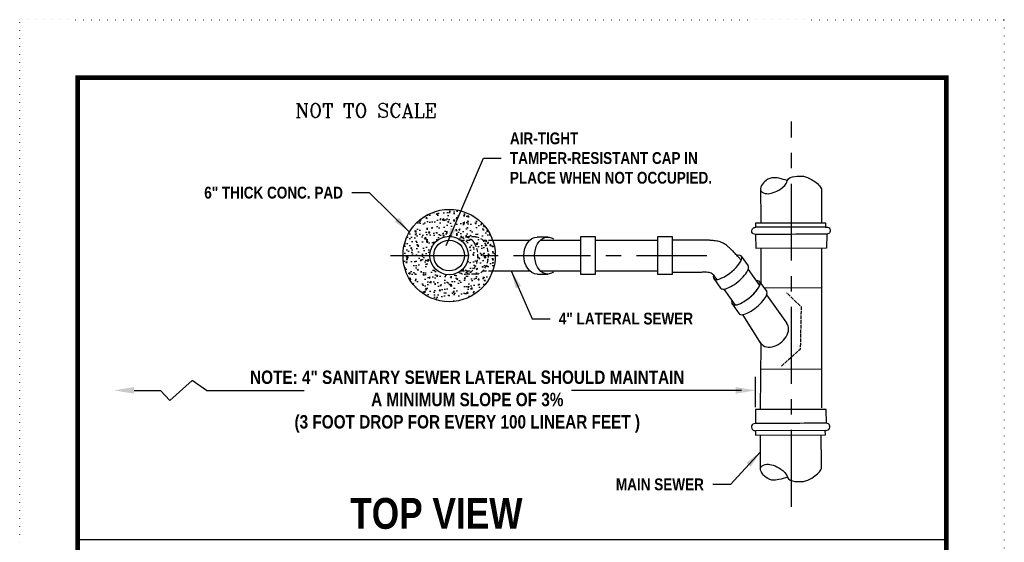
# Model space of a CAD drawing. Extents: x 204 to 1091, y -244 to 171.
# Tile 246 of 246: x 771 to 1091, y 1 to 171. Entities that reach past the tile are written whole.
import ezdxf

# ---------------------------------------------------------------- set-up
doc = ezdxf.new("R2010")
doc.units = 0
doc.header["$LTSCALE"] = 10
doc.header["$MEASUREMENT"] = 0
for name, pattern in [('ACAD_ISO02W100', [15, 12, -3]), ('CENTERX2', [4, 2.5, -0.5, 0.5, -0.5]), ('DOT2', [0.125, 0, -0.125]), ('HIDDEN2', [0.1875, 0.125, -0.0625])]:
    doc.linetypes.add(name, pattern=pattern)
doc.layers.get('0').update_dxf_attribs({"linetype": 'CONTINUOUS'})
doc.layers.get('DEFPOINTS').update_dxf_attribs({"linetype": 'CONTINUOUS'})
for name, color, linetype in [('BORDER', 252, 'CONTINUOUS'), ('SEWER', 3, 'CONTINUOUS'), ('TEXT', 7, 'CONTINUOUS')]:
    doc.layers.add(name, color=color, linetype=linetype)
doc.styles.add('STYLE3', font='romanc.shx')
doc.styles.add('TECHNICAL', font='techb___.ttf')
doc.dimstyles.get("Standard").update_dxf_attribs({"dimtxt": 0.18, "dimasz": 0.18, "dimexe": 0.18, "dimexo": 0.0625, "dimgap": 0.09, "dimtad": 0, "dimtih": 1, "dimtoh": 1, "dimdec": 4, "dimzin": 0, "dimdsep": 46, "dimtxsty": 'Standard', "dimcen": 0.09, "dimadec": 0, "dimazin": 0, "dimtfac": 1, "dimtdec": 4, "dimtofl": 0, "dimtmove": 0, "dimatfit": 3, "dimfxl": 1, "dimtolj": 1, "dimtzin": 0, "dimarcsym": 0})
pattern_1 = [(50, (28.538, 0), (4.482876, -0.392201), [0.46875, -5.15625]), (355, (28.538, 0), (-0.867196, 4.7012), [0.375, -4.125]), (100.45144, (28.9116, -0.0327), (3.61568, 4.309), [0.398376, -4.382138]), (46.1842, (28.538, 1.25), (6.67026, -1.034496), [0.703125, -7.734375]), (96.6356, (29.094, 1.164), (5.841637, 6.08824), [0.597565, -6.57321]), (351.1842, (28.538, 1.25), (5.841637, 6.08824), [0.5625, -6.1875]), (21, (29.163, 0.9375), (3.730669, -2.516368), [0.46875, -5.15625]), (326, (29.163, 0.9375), (1.52072, 4.532188), [0.375, -4.125]), (71.45144, (29.474, 0.728), (5.25139, 2.01582), [0.398376, -4.382138]), (37.5, (28.538, 0), (0.075999, 2.0805866), [0, -4.075, 0, -4.1875, 0, -4.140625]), (7.5, (28.538, 0), (1.6441846, 2.465073), [0, -2.3875, 0, -3.98125, 0, -1.578125]), (327.5, (27.1443, 9e-16), (3.3363902, -0.140968), [0, -1.5625, 0, -4.875, 0, -6.46875]), (317.5, (26.5193, 1e-15), (3.644914, 0.625656), [0, -2.03125, 0, -3.2375, 0, -4.59375])]

msp = doc.modelspace()

# ---------------------------------------------------------------- hatches: boundary and pattern name
h = msp.add_hatch()
h.set_pattern_fill('AR-CONC', color=256, scale=0.625)
h.set_pattern_definition([(50, (878.0455, 25.1656), (4.48288, -0.3922), [0.46875, -5.15625]), (355, (878.0455, 25.1656), (-0.8672, 4.7012), [0.375, -4.125]), (100.4514, (878.419, 25.133), (3.61568, 4.309), [0.39838, -4.38214]), (46.184, (878.0455, 26.4156), (6.67026, -1.0345), [0.70312, -7.73437]), (96.636, (878.601, 26.3294), (5.84164, 6.08824), [0.59756, -6.5732]), (351.184, (878.0455, 26.4156), (5.84164, 6.08824), [0.5625, -6.1875]), (21, (878.6705, 26.103), (3.73067, -2.51637), [0.46875, -5.15625]), (326, (878.6705, 26.103), (1.52072, 4.53219), [0.375, -4.125]), (71.4514, (878.9814, 25.8934), (5.25139, 2.01582), [0.39838, -4.38214]), (37.5, (878.0455, 25.1656), (0.076, 2.080587), [0, -4.075, 0, -4.1875, 0, -4.140625]), (7.5, (878.0455, 25.1656), (1.644185, 2.465073), [0, -2.3875, 0, -3.98125, 0, -1.578125]), (327.5, (876.6517, 25.1656), (3.33639, -0.140968), [0, -1.5625, 0, -4.875, 0, -6.46875]), (317.5, (876.0267, 25.1656), (3.64491, 0.62566), [0, -2.03125, 0, -3.2375, 0, -4.59375])])
h.paths.add_polyline_path([(904.07, 94.15, -0.414214), (910.32, 100.4), (923.95, 100.4, 0.805284), (895.32, 94.15, 0.805284), (923.95, 87.9), (910.32, 87.9, -0.414214)])
h = msp.add_hatch()
h.set_pattern_fill('AR-CONC', color=256, scale=0.5)
h.set_pattern_definition([(50, (28.538, 0), (3.586301, -0.313761), [0.375, -4.125]), (355, (28.538, 0), (-0.693757, 3.76096), [0.3, -3.3]), (100.45144, (28.837, -0.026), (2.892544, 3.4472), [0.318701, -3.50571]), (46.1842, (28.538, 1), (5.336207, -0.827596), [0.5625, -6.1875]), (96.63564, (28.9827, 0.931), (4.67331, 4.870593), [0.478052, -5.25857]), (351.18416, (28.538, 1), (4.67331, 4.870593), [0.45, -4.95]), (21, (29.038, 0.75), (2.984535, -2.013094), [0.375, -4.125]), (326, (29.038, 0.75), (1.216577, 3.62575), [0.3, -3.3]), (71.45144, (29.2867, 0.5822), (4.201112, 1.612656), [0.318701, -3.50571]), (37.5, (28.538, 0), (0.0607993, 1.6644693), [0, -3.26, 0, -3.35, 0, -3.3125]), (7.5, (28.538, 0), (1.3153477, 1.9720586), [0, -1.91, 0, -3.185, 0, -1.2625]), (327.5, (27.423, 0), (2.6691122, -0.1127744), [0, -1.25, 0, -3.9, 0, -5.175]), (317.5, (26.923, 0), (2.915931, 0.500525), [0, -1.625, 0, -2.59, 0, -3.675])])
edge = h.paths.add_edge_path()
edge.add_ellipse((915.41, 94.15), major_axis=(0, 6.02), ratio=0.707107, start_angle=326.1018, end_angle=386.7395)
edge.add_arc((910.32, 94.15), 6.25, 53.1301, 59.401, ccw=False)
edge.add_line((914.07, 99.15), (917.79, 99.15))
h = msp.add_hatch()
h.set_pattern_fill('AR-CONC', color=256, scale=0.625)
h.set_pattern_definition(pattern_1)
edge = h.paths.add_edge_path()
edge.add_ellipse((918.88, 94.15), major_axis=(0, 6.02), ratio=0.707107, start_angle=270, end_angle=360)
edge.add_line((918.88, 100.18), (915.86, 100.18))
edge.add_ellipse((915.41, 94.15), major_axis=(0, 6.02), ratio=0.707107, start_angle=270, end_angle=360, ccw=False)
edge.add_line((919.67, 94.15), (923.14, 94.15))
h = msp.add_hatch()
h.set_pattern_fill('AR-CONC', color=256, scale=0.625)
h.set_pattern_definition(pattern_1)
edge = h.paths.add_edge_path()
edge.add_ellipse((915.41, 94.15), major_axis=(0, 6.02), ratio=0.707107, start_angle=270, end_angle=326.1018)
edge.add_line((917.79, 99.15), (914.07, 99.15))
edge.add_arc((910.32, 94.15), 6.25, 0, 53.1301, ccw=False)
edge.add_line((916.57, 94.15), (919.67, 94.15))
h = msp.add_hatch()
h.set_pattern_fill('AR-CONC', color=256, scale=0.625)
h.set_pattern_definition(pattern_1)
edge = h.paths.add_edge_path()
edge.add_line((924.46, 99.15), (924.44, 99.15))
edge.add_line((924.44, 99.15), (921.26, 99.15))
edge.add_ellipse((918.88, 94.15), major_axis=(0, 6.02), ratio=0.707107, start_angle=270, end_angle=326.1018, ccw=False)
edge.add_line((923.14, 94.15), (925.32, 94.15))
edge.add_arc((910.32, 94.15), 15, 0, 19.4712)
edge = h.paths.add_edge_path()
edge.add_line((925.32, 94.15), (923.14, 94.15))
edge.add_ellipse((918.88, 94.15), major_axis=(0, 6.02), ratio=0.707107, start_angle=213.8982, end_angle=270, ccw=False)
edge.add_line((921.26, 89.15), (924.46, 89.15))
edge.add_arc((910.32, 94.15), 15, 340.5288, 360)
h = msp.add_hatch()
h.set_pattern_fill('AR-CONC', color=256, scale=0.625)
h.set_pattern_definition(pattern_1)
edge = h.paths.add_edge_path()
edge.add_line((914.07, 89.15), (917.79, 89.15))
edge.add_ellipse((915.41, 94.15), major_axis=(0, 6.02), ratio=0.707107, start_angle=213.8982, end_angle=270)
edge.add_line((919.67, 94.15), (916.57, 94.15))
edge.add_arc((910.32, 94.15), 6.25, -53.1301, 0, ccw=False)
edge = h.paths.add_edge_path()
edge.add_ellipse((918.88, 94.15), major_axis=(0, 6.02), ratio=0.707107, start_angle=180, end_angle=270)
edge.add_line((923.14, 94.15), (919.67, 94.15))
edge.add_ellipse((915.41, 94.15), major_axis=(0, 6.02), ratio=0.707107, start_angle=180, end_angle=270, ccw=False)
edge.add_line((915.86, 88.13), (918.88, 88.13))

# ---------------------------------------------------------------- linework, layer by layer
at = {"linetype": 'CENTERX2'}
for p, q in [((1021.58, 12.5), (1021.58, 137.67)), ((891.26, 94.15), (994.15, 94.15))]:
    msp.add_line(p, q, dxfattribs=at)
at = {"linetype": 'HIDDEN2'}
for p, q in [((918.88, 100.18), (915.41, 100.18)), ((918.88, 88.13), (915.41, 88.13))]:
    msp.add_line(p, q, dxfattribs=at)
for p, q in [((938.9, 100.18), (942.37, 100.18)), ((991.48, 99.15), (982.99, 99.15)), ((1004.93, 92.98), (1005.24, 92.59)), ((1005.27, 93.94), (1007.5, 90.85)), ((1007.55, 89.65), (1011.28, 84.47)), ((938.9, 88.13), (942.37, 88.13)), ((991.88, 88.64), (982.99, 88.64)), ((996.36, 86.65), (998.59, 83.56)), ((997.05, 86.8), (997.4, 86.37)), ((999.62, 83.26), (1003.35, 78.08)), ((1011.24, 85.65), (1013.56, 82.44)), ((1013.54, 81.34), (1020.05, 72.24)), ((1002.29, 78.43), (1004.57, 75.25))]:
    msp.add_line(p, q)
at = {"color": 7, "linetype": 'ByBlock'}
for p, q in [((1009.93, 44.85), (1009.93, 54.69)), ((807.9, 50.34), (816.47, 50.34)), ((831.41, 50.34), (863.23, 50.34)), ((1005.39, 50.34), (950.06, 50.34))]:
    msp.add_line(p, q, dxfattribs=at)
at = {"color": 0}
for points in [[(957.94, 88.13), (957.94, 100.18), (953.03, 100.18), (953.03, 88.13)], [(982.99, 88.13), (982.99, 100.18), (978.08, 100.18), (978.08, 88.13)]]:
    msp.add_lwpolyline(points, close=True, dxfattribs=at)
at = {"linetype": 'HIDDEN2'}
for points in [[(914.07, 99.15), (917.79, 99.15)], [(921.26, 99.15), (924.46, 99.15)], [(914.07, 89.15), (917.79, 89.15)], [(921.26, 89.15), (924.46, 89.15)]]:
    msp.add_lwpolyline(points, dxfattribs=at)
for points in [[(924.44, 99.15), (936.52, 99.15)], [(939.99, 99.15), (953.03, 99.15)], [(957.94, 99.15), (978.08, 99.15)], [(924.46, 89.15), (936.52, 89.15)], [(939.99, 89.15), (953.03, 89.15)], [(957.94, 89.15), (978.08, 89.15)], [(789.51, 1.87), (1071.99, 1.87)]]:
    msp.add_lwpolyline(points)
at = {"color": 7, "linetype": 'ByBlock'}
msp.add_lwpolyline([(831.41, 50.34), (826.72, 53.6), (819.54, 47.08), (816.47, 50.34)], dxfattribs=at)
for radius in [15, 6.25, 5]:
    msp.add_circle((910.32, 94.15), radius)
at = {"linetype": 'HIDDEN2'}
for centre, start_param, end_param in [((915.41, 94.15), 2.6749, 6.749878), ((918.88, 94.15), 3.141593, 6.283185)]:
    msp.add_ellipse(centre, major_axis=(0, 6.02), ratio=0.707107, start_param=start_param, end_param=end_param, dxfattribs=at)
at = {"extrusion": (0, 0, -1)}
for centre, start_param, end_param in [((938.9, 94.15), 3.141593, 6.283185), ((942.37, 94.15), 2.6749, 6.749878)]:
    msp.add_ellipse(centre, major_axis=(0, 6.02), ratio=0.707107, start_param=start_param, end_param=end_param, dxfattribs=at)
for centre, major_axis, ratio, start_param, end_param in [((1000.82, 90.3), (-4.46, -3.64), 0.335656, 5.783353, 9.996858), ((1003.06, 87.18), (-4.46, -3.64), 0.335656, 6.268094, 9.439869), ((1006.79, 82), (-4.46, -3.64), 0.335656, 5.783353, 9.886803), ((1006.8, 81.99), (-4.46, -3.64), 0.335656, 6.268094, 9.439869), ((1009.05, 78.87), (-4.46, -3.64), 0.335656, 6.268094, 9.439869), ((1015.92, 68.86), (-4.13, -3.38), 0.707107, 6.100889, 9.424778)]:
    msp.add_ellipse(centre, major_axis=major_axis, ratio=ratio, start_param=start_param, end_param=end_param)
at = {"color": 7, "linetype": 'ByBlock'}
for points in [[(807.9, 51.43), (807.9, 49.26), (801.38, 50.34)], [(1003.46, 51.43), (1003.46, 49.26), (1009.99, 50.34)]]:
    msp.add_solid(points, dxfattribs=at)
at = {"layer": 'BORDER', "color": 7, "const_width": 1.51}
msp.add_lwpolyline([(789.51, -224.7), (789.51, 151.94), (1071.99, 151.94), (1071.99, -224.7)], close=True, dxfattribs=at)
at = {"layer": 'DEFPOINTS', "color": 7, "linetype": 'DOT2', "ltscale": 2}
msp.add_lwpolyline([(770.68, -243.53), (770.68, 170.78), (1090.83, 170.78), (1090.83, -243.53)], close=True, dxfattribs=at)
at = {"layer": 'DEFPOINTS', "color": 7, "linetype": 'ByBlock'}
for p in [(1009.66, 50.34), (1009.68, 39.91), (1009.95, 41.41)]:
    msp.add_point(p, dxfattribs=at)
at = {"layer": 'SEWER', "color": 7}
for points in [[(1010.02, 103.38), (1010.01, 104.82), (1032.74, 104.82), (1032.72, 103.42), (1010.02, 103.38)], [(1033.07, 101.09), (1033.06, 96.56), (1010.1, 96.48), (1010.03, 100.99)], [(1011.76, 84.86), (1011.74, 96.46)], [(1031.47, 44.64), (1031.47, 96.52)], [(1031.47, 83.56), (1012.73, 83.71)], [(1011.54, 44.19), (1011.79, 65.48), (1005.97, 74.83)], [(1031.47, 57.12), (1011.69, 57.2)], [(1032.96, 39.66), (1032.91, 44.18), (1009.95, 44.09), (1009.92, 39.58)], [(1009.93, 37.19), (1009.92, 35.75), (1032.65, 35.92), (1032.62, 37.32), (1009.93, 37.19)]]:
    msp.add_lwpolyline(points, dxfattribs=at)
at = {"layer": 'SEWER', "color": 7, "linetype": 'ACAD_ISO02W100', "ltscale": 0.01, "flags": 128}
msp.add_lwpolyline([(1018.36, 58.22), (1024.58, 63.88), (1024.87, 77.37), (1020.05, 82.08)], dxfattribs=at)
at = {"layer": 'SEWER', "color": 7}
for points in [[(1020.3, 118.53), (1017.53, 119.24), (1015.21, 119.39), (1012.87, 118.15), (1011.69, 116.36), (1011.54, 115.52), (1013.04, 114.36), (1015.12, 114.4), (1017.47, 115.43), (1019.89, 117.6), (1020.68, 119.07), (1023.46, 119.95), (1026.17, 119.77), (1028.81, 118.47), (1030.44, 117.15), (1031.39, 115.82)], [(1011.54, 115.52), (1011.68, 104.84)], [(1031.39, 115.82), (1031.37, 104.83)], [(1010.03, 100.99), (1009.21, 101.24), (1008.77, 101.75), (1008.81, 102.64), (1009.46, 103.21), (1010.02, 103.38)], [(1032.72, 103.42), (1033.85, 103.11), (1034.23, 102.39), (1034.14, 101.77), (1033.72, 101.33), (1033.07, 101.09)], [(1033.07, 101.09), (1010.03, 100.99)], [(997.05, 86.8), (996.1, 88.02), (994.89, 88.6), (992.98, 88.73), (991.57, 88.65)], [(1009.92, 39.58), (1009.1, 39.33), (1008.66, 38.81), (1008.72, 37.92), (1009.37, 37.35), (1009.93, 37.19)], [(1032.96, 39.66), (1009.92, 39.58)], [(1032.62, 37.32), (1033.75, 37.64), (1034.12, 38.36), (1034.03, 38.99), (1033.61, 39.42), (1032.96, 39.66)], [(1011.54, 25.06), (1011.6, 35.74)], [(1031.39, 24.91), (1031.29, 35.9)], [(1020.32, 22.12), (1017.56, 21.38), (1015.23, 21.22), (1012.89, 22.45), (1011.7, 24.22), (1011.54, 25.06), (1013.03, 26.23), (1015.11, 26.2), (1017.47, 25.19), (1019.9, 23.04), (1020.7, 21.58), (1023.49, 20.72), (1026.21, 20.92), (1028.83, 22.24), (1030.45, 23.57), (1031.39, 24.91)]]:
    msp.add_spline(points, degree=3, dxfattribs=at)
msp.add_open_spline([(1004.93, 92.98), (1004.85, 93.08), (1004.76, 93.17), (1004.68, 93.27), (1004.31, 93.7), (1003.94, 94.13), (1003.26, 94.88), (1002.95, 95.2), (1002.38, 95.76), (1002.14, 95.99), (1001.65, 96.46), (1001.41, 96.7), (1000.86, 97.2), (1000.55, 97.46), (999.89, 97.91), (999.54, 98.12), (998.83, 98.45), (998.48, 98.58), (997.6, 98.83), (997.05, 98.91), (996.07, 99.01), (995.65, 99.05), (994.81, 99.11), (994.4, 99.13), (993.32, 99.17), (992.66, 99.17), (991.82, 99.16), (991.65, 99.16), (991.48, 99.15)], degree=3, knots=[-0.0077428, -0.0077428, -0.0077428, -0.0077428, 0, 0, 0, 0.0354628, 0.0354628, 0.0642728, 0.0642728, 0.0852678, 0.0852678, 0.1062628, 0.1062628, 0.1329465, 0.1329465, 0.1596303, 0.1596303, 0.1843146, 0.1843146, 0.2208409, 0.2208409, 0.2470786, 0.2470786, 0.2733163, 0.2733163, 0.3151833, 0.3151833, 0.3256067, 0.3256067, 0.3256067, 0.3256067], dxfattribs=at)

# ---------------------------------------------------------------- texts
at = {"color": 7, "char_height": 3.84, "style": 'TECHNICAL'}
for s, insert, attachment_point in [('\\A1;AIR-TIGHT\\PTAMPER-RESISTANT CAP IN\\PPLACE WHEN NOT OCCUPIED.', (930.08, 125.8), 4), ('\\A1;6" THICK CONC. PAD', (875.78, 114.56), 6), ('\\A1;4" LATERAL SEWER', (945.99, 73.64), 4), ('\\A1;MAIN SEWER ', (993.13, 19.78), 6)]:
    msp.add_mtext(s, dxfattribs=dict(at, insert=insert, attachment_point=attachment_point))
at = {"color": 7, "insert": (905.52, 67.45), "char_height": 0.6, "width": 15.7664, "attachment_point": 1, "style": 'TECHNICAL'}
msp.add_mtext('\\A1;', dxfattribs=at)
at = {"color": 7, "linetype": 'ByBlock', "insert": (916.21, 50.34), "char_height": 4.3478, "attachment_point": 5, "style": 'TECHNICAL'}
msp.add_mtext('\\A1;\\PNOTE: 4" SANITARY SEWER LATERAL SHOULD MAINTAIN\\PA MINIMUM SLOPE OF 3% \\P(3 FOOT DROP FOR EVERY 100 LINEAR FEET ) ', dxfattribs=at)
at = {"insert": (878.15, 15.37), "char_height": 10, "attachment_point": 1, "style": 'TECHNICAL'}
msp.add_mtext_dynamic_manual_height_columns('TOP VIEW', width=107.8309, gutter_width=25, heights=[0], dxfattribs=at)
at = {"layer": 'TEXT', "color": 7, "style": 'STYLE3'}
msp.add_text('NOT TO SCALE', height=4.5346, dxfattribs=at).set_placement((860.28, 138.99))

# ---------------------------------------------------------------- leaders
at = {"annotation_type": 0, "has_hookline": 1}
for points, hookline_direction, text_width in [([(909.38, 97.46), (921.44, 125.8), (927.2, 125.8)], 0, 74.86), ([(897.4, 101.79), (884.42, 114.56), (878.66, 114.56)], 1, 52.68), ([(930.49, 89.15), (937.35, 73.64), (943.11, 73.64)], 0, 50.41), ([(1011.57, 30.4), (1001.77, 19.78), (996.01, 19.78)], 1, 32.08)]:
    msp.add_leader(points, dimstyle='Standard', override={"dimscale": 32, "dimtxt": 0.12, "dimexe": 0.06, "dimexo": 0.03, "dimgap": 0.09, "dimtad": 0, "dimdec": 0, "dimtxsty": 'TECHNICAL', "dimclrt": 7, "dimtdec": 0, "dimtofl": 1}, dxfattribs=dict(at, hookline_direction=hookline_direction, text_width=text_width))

doc.saveas('drawing.dxf')
